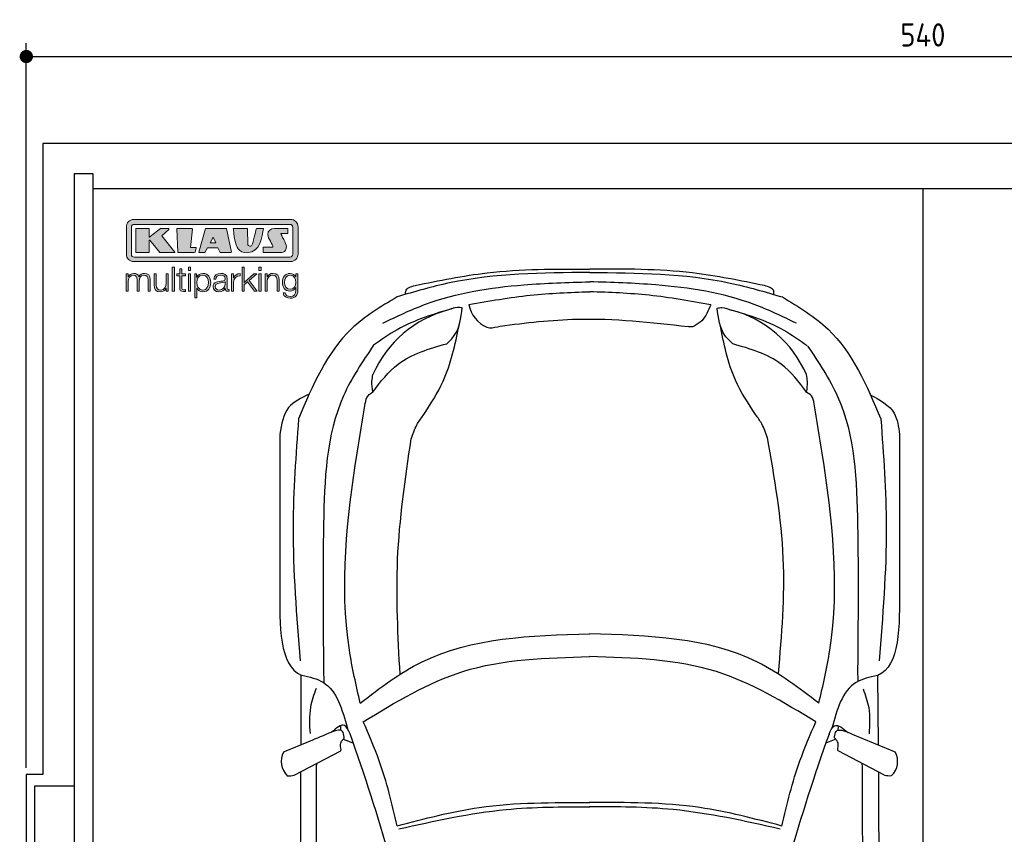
# Model space of a CAD drawing. Header units: millimetres. Extents: x -20 to 5911, y -1152 to 5573.
# Tile 2 of 3: x -20 to 2945, y 3120 to 5573. Entities that reach past the tile are written whole.
import ezdxf

# ---------------------------------------------------------------- set-up
doc = ezdxf.new("R2010")
doc.units = ezdxf.units.MM
for name, color, linetype in [('4', 3, 'Continuous'), ('5', 3, 'Continuous'), ('Car', 10, 'Continuous'), ('Logo', 7, 'Continuous')]:
    doc.layers.add(name, color=color, linetype=linetype)
doc.styles.get("Standard").update_dxf_attribs({"font": 'ISOCP.SHX'})
doc.dimstyles.new('GEN-ISO', dxfattribs={"dimscale": 20, "dimtxt": 3.5, "dimasz": 2, "dimexe": 2, "dimexo": 1, "dimgap": 1.5, "dimtad": 1, "dimdec": 1, "dimdsep": 46, "dimtxsty": 'Standard', "dimblk": 'PUNKT', "dimcen": 2, "dimclrd": 256, "dimclre": 256, "dimclrt": 2, "dimadec": 0, "dimazin": 0, "dimtp": 0.1, "dimtm": 0.1, "dimtfac": 0.71, "dimtdec": 1, "dimtmove": 2, "dimatfit": 3, "dimldrblk": 'PUNKT', "dimfxl": 0, "dimtolj": 1, "dimarcsym": 0})

# ---------------------------------------------------------------- blocks, each defined once
blk = doc.blocks.new('PUNKT')
at = {"layer": '4', "color": 0, "linetype": 'ByBlock'}
blk.add_line((-0.5, 0), (-1, 0), dxfattribs=at)
at = {"layer": '4', "color": 0, "linetype": 'ByBlock', "const_width": 0.5}
blk.add_lwpolyline([(-0.25, 0, 1), (0.25, 0, 1)], format="xyb", close=True, dxfattribs=at)
blk = doc.blocks.new('*D6')
at = {"layer": '5', "lineweight": -2}
for p, q in [((0, 3320), (0, 5502.1)), ((5400, 3320), (5400, 5502.1)), ((40, 5462.1), (5360, 5462.1))]:
    blk.add_line(p, q, dxfattribs=at)
at = {"layer": 'DEFPOINTS', "color": 0}
for p in [(5400, 5462.1), (0, 3300), (5400, 3300)]:
    blk.add_point(p, dxfattribs=at)
at = {"layer": '5', "lineweight": -2, "xscale": 40, "yscale": 40, "zscale": 40, "rotation": 180}
blk.add_blockref('PUNKT', (0, 5462.1), dxfattribs=at)
at = {"layer": '5', "lineweight": -2, "xscale": 40, "yscale": 40, "zscale": 40}
blk.add_blockref('PUNKT', (5400, 5462.1), dxfattribs=at)
at = {"layer": '5', "color": 2, "insert": (2700, 5527.1), "char_height": 70, "attachment_point": 5}
blk.add_mtext('540', dxfattribs=at)
blk = doc.blocks.new('KLAUS')
at = {"layer": 'Logo'}
h = blk.add_hatch(color=8, dxfattribs=at)
h.dxf.hatch_style = 2
edge = h.paths.add_edge_path()
edge.add_spline(control_points=[(3.6, 29.09), (2.88, 29.09), (2.3, 28.51), (2.3, 27.8), (2.3, 27.8), (2.3, 16.11), (2.3, 16.11), (2.3, 15.39), (2.88, 14.81), (3.6, 14.81), (3.6, 14.81), (71.16, 14.81), (71.16, 14.81), (71.88, 14.81), (72.46, 15.39), (72.46, 16.11), (72.46, 16.11), (72.46, 27.8), (72.46, 27.8), (72.46, 28.51), (71.88, 29.09), (71.16, 29.09), (71.16, 29.09), (3.6, 29.09), (3.6, 29.09), (3.6, 29.09), (3.6, 29.09), (3.6, 29.09)], knot_values=[0, 0, 0, 0, 1, 1, 1, 2, 2, 2, 3, 3, 3, 4, 4, 4, 5, 5, 5, 6, 6, 6, 7, 7, 7, 8, 8, 8, 9, 9, 9, 9], degree=3, periodic=0)
edge = h.paths.add_edge_path()
edge.add_spline(control_points=[(3.35, 31.23), (3.35, 31.23), (71.47, 31.23), (71.47, 31.23), (73.26, 31.23), (74.71, 29.77), (74.71, 27.99), (74.71, 27.99), (74.71, 16.17), (74.71, 16.17), (74.71, 14.38), (73.26, 12.93), (71.47, 12.93), (71.47, 12.93), (3.35, 12.93), (3.35, 12.93), (1.56, 12.93), (0.11, 14.38), (0.11, 16.17), (0.11, 16.17), (0.11, 27.99), (0.11, 27.99), (0.11, 29.77), (1.56, 31.23), (3.35, 31.23), (3.35, 31.23), (3.35, 31.23), (3.35, 31.23)], knot_values=[0, 0, 0, 0, 1, 1, 1, 2, 2, 2, 3, 3, 3, 4, 4, 4, 5, 5, 5, 6, 6, 6, 7, 7, 7, 8, 8, 8, 9, 9, 9, 9], degree=3, periodic=0)
h = blk.add_hatch(color=8, dxfattribs=at)
h.dxf.hatch_style = 2
edge = h.paths.add_edge_path()
edge.add_spline(control_points=[(4.5, 27.33), (4.5, 27.33), (9.7, 27.33), (9.7, 27.33), (9.84, 27.33), (9.96, 27.22), (9.96, 27.08), (9.96, 27.08), (9.96, 23.69), (9.96, 23.69), (9.96, 23.69), (9.94, 23.64), (10.04, 23.59), (10.14, 23.53), (10.2, 23.57), (10.2, 23.57), (10.2, 23.57), (10.51, 23.75), (10.51, 23.75), (10.51, 23.75), (14.94, 27.33), (14.94, 27.33), (14.94, 27.33), (18.41, 27.33), (18.41, 27.33), (18.41, 27.33), (18.49, 27.33), (18.56, 27.2), (18.65, 27.04), (18.53, 26.91), (18.53, 26.91), (18.53, 26.91), (15.49, 24.11), (15.49, 24.11), (15.49, 24.11), (21.14, 17.06), (21.14, 17.06), (21.14, 17.06), (21.13, 16.91), (21.13, 16.91), (21.08, 16.84), (20.99, 16.82), (20.99, 16.82), (20.99, 16.82), (14.7, 16.82), (14.7, 16.82), (14.7, 16.82), (10.26, 22.17), (10.26, 22.17), (10.26, 22.17), (10.19, 22.24), (10.08, 22.21), (9.97, 22.18), (9.96, 22.11), (9.96, 22.11), (9.96, 22.11), (9.96, 17.08), (9.96, 17.08), (9.96, 16.94), (9.84, 16.82), (9.7, 16.82), (9.7, 16.82), (4.5, 16.82), (4.5, 16.82), (4.36, 16.82), (4.25, 16.94), (4.25, 17.08), (4.25, 17.08), (4.25, 27.08), (4.25, 27.08), (4.25, 27.22), (4.36, 27.33), (4.5, 27.33), (4.5, 27.33), (4.5, 27.33), (4.5, 27.33)], knot_values=[0, 0, 0, 0, 1, 1, 1, 2, 2, 2, 3, 3, 3, 4, 4, 4, 5, 5, 5, 6, 6, 6, 7, 7, 7, 8, 8, 8, 9, 9, 9, 10, 10, 10, 11, 11, 11, 12, 12, 12, 13, 13, 13, 14, 14, 14, 15, 15, 15, 16, 16, 16, 17, 17, 17, 18, 18, 18, 19, 19, 19, 20, 20, 20, 21, 21, 21, 22, 22, 22, 23, 23, 23, 24, 24, 24, 25, 25, 25, 25], degree=3, periodic=0)
h = blk.add_hatch(color=8, dxfattribs=at)
h.dxf.hatch_style = 2
h.paths.add_polyline_path([(22.42, 17.06), (21.97, 27.15), (22.24, 27.33), (28.55, 27.33), (28.86, 26.97), (28.01, 19.08), (30.26, 19.07), (30.44, 18.95), (30.08, 16.95), (29.49, 16.82), (22.6, 16.82)])
h = blk.add_hatch(color=8, dxfattribs=at)
h.paths.add_polyline_path([(36.52, 21.01), (38.93, 21.01), (37.87, 23.57)])
h.paths.add_polyline_path([(34.52, 27.33), (43.65, 27.33), (45.76, 16.94), (45.57, 16.82), (40.83, 16.82), (39.89, 18.95), (35.42, 18.95), (34.27, 16.82), (31.78, 16.82), (31.66, 17)])
h = blk.add_hatch(color=8, dxfattribs=at)
h.dxf.hatch_style = 2
edge = h.paths.add_edge_path()
edge.add_spline(control_points=[(52.69, 27.32), (52.69, 27.32), (52.88, 20.14), (52.88, 20.14), (53.01, 19.89), (53.2, 19.77), (53.43, 19.71), (53.91, 19.59), (54.43, 19.57), (54.64, 20.03), (55.23, 21.34), (56.27, 25.45), (56.6, 27.33), (56.6, 27.33), (59.77, 27.33), (59.77, 27.33), (58.77, 23.9), (58.56, 16.82), (52.63, 16.76), (48.72, 16.72), (48.01, 19.35), (47.27, 22.24), (46.89, 23.68), (46.54, 27.33), (46.54, 27.33), (46.54, 27.33), (52.69, 27.32), (52.69, 27.32), (52.69, 27.32), (52.69, 27.32), (52.69, 27.32)], knot_values=[0, 0, 0, 0, 1, 1, 1, 2, 2, 2, 3, 3, 3, 4, 4, 4, 5, 5, 5, 6, 6, 6, 7, 7, 7, 8, 8, 8, 9, 9, 9, 10, 10, 10, 10], degree=3, periodic=0)
h = blk.add_hatch(color=8, dxfattribs=at)
h.dxf.hatch_style = 2
edge = h.paths.add_edge_path()
edge.add_spline(control_points=[(64.46, 27.33), (64.46, 27.33), (70.31, 27.33), (70.31, 27.33), (70.31, 26.52), (70.31, 26.02), (70.31, 25.12), (70.31, 25.12), (67.3, 25.12), (67.3, 25.12), (67.24, 25.04), (67.25, 25.11), (67.25, 24.91), (67.25, 24.88), (69.73, 20.38), (69.73, 19.57), (69.73, 16.4), (67.22, 16.81), (65.9, 16.82), (65.9, 16.82), (59.59, 16.82), (59.59, 16.82), (59.59, 17.76), (59.59, 18.23), (59.59, 19.14), (59.59, 19.14), (63.75, 19.14), (63.75, 19.14), (63.82, 19.22), (63.81, 19.11), (63.81, 19.31), (63.81, 20.32), (61.58, 23.06), (61.58, 24.63), (61.58, 26.33), (62.83, 27.34), (64.46, 27.33), (64.46, 27.33), (64.46, 27.33), (64.46, 27.33)], knot_values=[0, 0, 0, 0, 1, 1, 1, 2, 2, 2, 3, 3, 3, 4, 4, 4, 5, 5, 5, 6, 6, 6, 7, 7, 7, 8, 8, 8, 9, 9, 9, 10, 10, 10, 11, 11, 11, 12, 12, 12, 13, 13, 13, 13], degree=3, periodic=0)
h = blk.add_hatch(color=30, dxfattribs=at)
h.dxf.hatch_style = 2
h.paths.add_polyline_path([(20.07, 0), (20.99, 0), (20.99, 10.45), (20.07, 10.45)])
h = blk.add_hatch(color=30, dxfattribs=at)
h.dxf.hatch_style = 2
edge = h.paths.add_edge_path()
edge.add_spline(control_points=[(24.22, 9.82), (24.22, 9.82), (23.3, 9.82), (23.3, 9.82), (23.3, 9.82), (23.3, 7.55), (23.3, 7.55), (23.3, 7.55), (21.98, 7.55), (21.98, 7.55), (21.98, 7.55), (21.98, 6.78), (21.98, 6.78), (21.98, 6.78), (23.3, 6.78), (23.3, 6.78), (23.3, 6.78), (23.3, 1.61), (23.3, 1.61), (23.28, 0.32), (23.71, -0.09), (24.94, -0.09), (25.22, -0.09), (25.48, -0.06), (25.76, -0.06), (25.76, -0.06), (25.76, 0.73), (25.76, 0.73), (25.5, 0.7), (25.23, 0.69), (24.97, 0.69), (24.31, 0.73), (24.22, 1.08), (24.22, 1.68), (24.22, 1.68), (24.22, 6.78), (24.22, 6.78), (24.22, 6.78), (25.76, 6.78), (25.76, 6.78), (25.76, 6.78), (25.76, 7.55), (25.76, 7.55), (25.76, 7.55), (24.22, 7.55), (24.22, 7.55), (24.22, 7.55), (24.22, 9.82), (24.22, 9.82), (24.22, 9.82), (24.22, 9.82), (24.22, 9.82)], knot_values=[0, 0, 0, 0, 1, 1, 1, 2, 2, 2, 3, 3, 3, 4, 4, 4, 5, 5, 5, 6, 6, 6, 7, 7, 7, 8, 8, 8, 9, 9, 9, 10, 10, 10, 11, 11, 11, 12, 12, 12, 13, 13, 13, 14, 14, 14, 15, 15, 15, 16, 16, 16, 17, 17, 17, 17], degree=3, periodic=0)
h = blk.add_hatch(color=30, dxfattribs=at)
h.paths.add_polyline_path([(27.1, 0), (28.03, 0), (28.03, 7.55), (27.1, 7.55)])
h.paths.add_polyline_path([(27.1, 8.98), (28.03, 8.98), (28.03, 10.45), (27.1, 10.45)])
h = blk.add_hatch(color=30, dxfattribs=at)
h.dxf.hatch_style = 2
h.paths.add_polyline_path([(50.4, 0), (51.32, 0), (51.32, 2.87), (52.82, 4.11), (55.8, 0), (56.96, 0), (53.52, 4.76), (56.74, 7.55), (55.51, 7.55), (51.32, 3.89), (51.32, 10.45), (50.4, 10.45)])
h = blk.add_hatch(color=30, dxfattribs=at)
h.paths.add_polyline_path([(57.74, 0), (58.66, 0), (58.66, 7.55), (57.74, 7.55)])
h.paths.add_polyline_path([(57.74, 8.98), (58.66, 8.98), (58.66, 10.45), (57.74, 10.45)])
h = blk.add_hatch(color=30, dxfattribs=at)
h.dxf.hatch_style = 2
edge = h.paths.add_edge_path()
edge.add_spline(control_points=[(0, 0), (0, 0), (0.92, 0), (0.92, 0), (0.92, 0), (0.92, 4.22), (0.92, 4.22), (0.94, 5.8), (1.58, 7), (3.18, 7), (4.35, 7), (4.77, 6.15), (4.76, 5.12), (4.76, 5.12), (4.76, 0), (4.76, 0), (4.76, 0), (5.68, 0), (5.68, 0), (5.68, 0), (5.68, 4.27), (5.68, 4.27), (5.68, 5.68), (6.14, 7), (7.73, 7), (9.05, 7), (9.52, 6.32), (9.52, 5.08), (9.52, 5.08), (9.52, 0), (9.52, 0), (9.52, 0), (10.44, 0), (10.44, 0), (10.44, 0), (10.44, 5.12), (10.44, 5.12), (10.44, 6.91), (9.59, 7.77), (7.94, 7.77), (6.94, 7.77), (5.99, 7.29), (5.54, 6.3), (5.26, 7.29), (4.36, 7.77), (3.37, 7.77), (2.17, 7.77), (1.38, 7.19), (0.89, 6.28), (0.89, 6.28), (0.85, 6.28), (0.85, 6.28), (0.85, 6.28), (0.85, 7.55), (0.85, 7.55), (0.85, 7.55), (0, 7.55), (0, 7.55), (0, 7.55), (0, 0), (0, 0), (0, 0), (0, 0), (0, 0)], knot_values=[0, 0, 0, 0, 1, 1, 1, 2, 2, 2, 3, 3, 3, 4, 4, 4, 5, 5, 5, 6, 6, 6, 7, 7, 7, 8, 8, 8, 9, 9, 9, 10, 10, 10, 11, 11, 11, 12, 12, 12, 13, 13, 13, 14, 14, 14, 15, 15, 15, 16, 16, 16, 17, 17, 17, 18, 18, 18, 19, 19, 19, 20, 20, 20, 21, 21, 21, 21], degree=3, periodic=0)
h = blk.add_hatch(color=30, dxfattribs=at)
h.dxf.hatch_style = 2
edge = h.paths.add_edge_path()
edge.add_spline(control_points=[(18.31, 7.55), (18.31, 7.55), (17.39, 7.55), (17.39, 7.55), (17.39, 7.55), (17.39, 3.59), (17.39, 3.59), (17.39, 2.05), (16.7, 0.56), (15.12, 0.56), (13.66, 0.56), (13.15, 1.27), (13.1, 2.64), (13.1, 2.64), (13.1, 7.55), (13.1, 7.55), (13.1, 7.55), (12.18, 7.55), (12.18, 7.55), (12.18, 7.55), (12.18, 2.65), (12.18, 2.65), (12.18, 0.89), (12.93, -0.22), (14.83, -0.22), (15.96, -0.22), (16.95, 0.35), (17.44, 1.36), (17.44, 1.36), (17.47, 1.36), (17.47, 1.36), (17.47, 1.36), (17.47, 0), (17.47, 0), (17.47, 0), (18.31, 0), (18.31, 0), (18.31, 0), (18.31, 7.55), (18.31, 7.55), (18.31, 7.55), (18.31, 7.55), (18.31, 7.55)], knot_values=[0, 0, 0, 0, 1, 1, 1, 2, 2, 2, 3, 3, 3, 4, 4, 4, 5, 5, 5, 6, 6, 6, 7, 7, 7, 8, 8, 8, 9, 9, 9, 10, 10, 10, 11, 11, 11, 12, 12, 12, 13, 13, 13, 14, 14, 14, 14], degree=3, periodic=0)
h = blk.add_hatch(color=30, dxfattribs=at)
edge = h.paths.add_edge_path()
edge.add_spline(control_points=[(35.84, 3.78), (35.84, 2.21), (35.12, 0.56), (33.37, 0.56), (31.4, 0.56), (30.72, 2.21), (30.72, 3.78), (30.72, 5.49), (31.33, 7), (33.37, 7), (35.12, 7), (35.84, 5.34), (35.84, 3.78), (35.84, 3.78), (35.84, 3.78), (35.84, 3.78)], knot_values=[0, 0, 0, 0, 1, 1, 1, 2, 2, 2, 3, 3, 3, 4, 4, 4, 5, 5, 5, 5], degree=3, periodic=0)
edge = h.paths.add_edge_path()
edge.add_spline(control_points=[(29.79, -2.8), (29.79, -2.8), (30.72, -2.8), (30.72, -2.8), (30.72, -2.8), (30.72, 1.43), (30.72, 1.43), (30.72, 1.43), (30.74, 1.43), (30.74, 1.43), (31.14, 0.35), (32.24, -0.22), (33.37, -0.22), (35.66, -0.22), (36.76, 1.64), (36.76, 3.78), (36.76, 5.91), (35.66, 7.77), (33.37, 7.77), (32.15, 7.77), (31.1, 7.14), (30.67, 6.12), (30.67, 6.12), (30.64, 6.12), (30.64, 6.12), (30.64, 6.12), (30.64, 7.55), (30.64, 7.55), (30.64, 7.55), (29.79, 7.55), (29.79, 7.55), (29.79, 7.55), (29.79, -2.8), (29.79, -2.8), (29.79, -2.8), (29.79, -2.8), (29.79, -2.8)], knot_values=[0, 0, 0, 0, 1, 1, 1, 2, 2, 2, 3, 3, 3, 4, 4, 4, 5, 5, 5, 6, 6, 6, 7, 7, 7, 8, 8, 8, 9, 9, 9, 10, 10, 10, 11, 11, 11, 12, 12, 12, 12], degree=3, periodic=0)
h = blk.add_hatch(color=30, dxfattribs=at)
edge = h.paths.add_edge_path()
edge.add_spline(control_points=[(43.03, 2.93), (43.04, 1.45), (41.8, 0.56), (40.39, 0.56), (39.53, 0.56), (38.71, 1.13), (38.71, 2.05), (38.71, 3.53), (40.66, 3.51), (42.22, 3.79), (42.47, 3.84), (42.88, 3.91), (43, 4.13), (43, 4.13), (43.03, 4.13), (43.03, 4.13), (43.03, 4.13), (43.03, 2.93), (43.03, 2.93), (43.03, 2.93), (43.03, 2.93), (43.03, 2.93)], knot_values=[0, 0, 0, 0, 1, 1, 1, 2, 2, 2, 3, 3, 3, 4, 4, 4, 5, 5, 5, 6, 6, 6, 7, 7, 7, 7], degree=3, periodic=0)
edge = h.paths.add_edge_path()
edge.add_spline(control_points=[(39.03, 5.24), (39.06, 6.47), (39.91, 7), (41.05, 7), (42.14, 7), (43.03, 6.69), (43.03, 5.45), (43.03, 4.61), (42.6, 4.51), (41.84, 4.42), (39.85, 4.19), (37.79, 4.11), (37.79, 1.99), (37.79, 0.47), (38.93, -0.22), (40.32, -0.22), (41.77, -0.22), (42.43, 0.34), (43.07, 1.32), (43.07, 1.32), (43.1, 1.32), (43.1, 1.32), (43.1, 0.53), (43.25, 0), (44.19, 0), (44.43, 0), (44.58, 0.01), (44.79, 0.06), (44.79, 0.06), (44.79, 0.83), (44.79, 0.83), (44.71, 0.81), (44.6, 0.78), (44.49, 0.78), (44.13, 0.78), (43.95, 0.98), (43.95, 1.33), (43.95, 1.33), (43.95, 5.34), (43.95, 5.34), (43.95, 7.36), (42.5, 7.77), (41.17, 7.77), (39.44, 7.77), (38.2, 7.01), (38.11, 5.24), (38.11, 5.24), (39.03, 5.24), (39.03, 5.24), (39.03, 5.24), (39.03, 5.24), (39.03, 5.24)], knot_values=[0, 0, 0, 0, 1, 1, 1, 2, 2, 2, 3, 3, 3, 4, 4, 4, 5, 5, 5, 6, 6, 6, 7, 7, 7, 8, 8, 8, 9, 9, 9, 10, 10, 10, 11, 11, 11, 12, 12, 12, 13, 13, 13, 14, 14, 14, 15, 15, 15, 16, 16, 16, 17, 17, 17, 17], degree=3, periodic=0)
h = blk.add_hatch(color=30, dxfattribs=at)
h.dxf.hatch_style = 2
edge = h.paths.add_edge_path()
edge.add_spline(control_points=[(45.79, 0), (45.79, 0), (46.71, 0), (46.71, 0), (46.71, 0), (46.71, 4.03), (46.71, 4.03), (46.71, 5.59), (47.85, 6.82), (49.52, 6.73), (49.52, 6.73), (49.52, 7.66), (49.52, 7.66), (48.16, 7.72), (47.14, 7), (46.67, 5.78), (46.67, 5.78), (46.64, 5.78), (46.64, 5.78), (46.64, 5.78), (46.64, 7.55), (46.64, 7.55), (46.64, 7.55), (45.79, 7.55), (45.79, 7.55), (45.79, 7.55), (45.79, 0), (45.79, 0), (45.79, 0), (45.79, 0), (45.79, 0)], knot_values=[0, 0, 0, 0, 1, 1, 1, 2, 2, 2, 3, 3, 3, 4, 4, 4, 5, 5, 5, 6, 6, 6, 7, 7, 7, 8, 8, 8, 9, 9, 9, 10, 10, 10, 10], degree=3, periodic=0)
h = blk.add_hatch(color=30, dxfattribs=at)
h.dxf.hatch_style = 2
edge = h.paths.add_edge_path()
edge.add_spline(control_points=[(60.41, 0), (60.41, 0), (61.33, 0), (61.33, 0), (61.33, 0), (61.33, 4.41), (61.33, 4.41), (61.36, 5.89), (62.24, 7), (63.7, 7), (65.2, 7), (65.62, 6.02), (65.62, 4.71), (65.62, 4.71), (65.62, 0), (65.62, 0), (65.62, 0), (66.54, 0), (66.54, 0), (66.54, 0), (66.54, 4.86), (66.54, 4.86), (66.54, 6.66), (65.9, 7.77), (63.78, 7.77), (62.71, 7.77), (61.7, 7.16), (61.36, 6.25), (61.36, 6.25), (61.33, 6.25), (61.33, 6.25), (61.33, 6.25), (61.33, 7.55), (61.33, 7.55), (61.33, 7.55), (60.41, 7.55), (60.41, 7.55), (60.41, 7.55), (60.41, 0), (60.41, 0), (60.41, 0), (60.41, 0), (60.41, 0)], knot_values=[0, 0, 0, 0, 1, 1, 1, 2, 2, 2, 3, 3, 3, 4, 4, 4, 5, 5, 5, 6, 6, 6, 7, 7, 7, 8, 8, 8, 9, 9, 9, 10, 10, 10, 11, 11, 11, 12, 12, 12, 13, 13, 13, 14, 14, 14, 14], degree=3, periodic=0)
h = blk.add_hatch(color=30, dxfattribs=at)
edge = h.paths.add_edge_path()
edge.add_spline(control_points=[(71.32, 0.86), (69.62, 0.86), (68.83, 2.34), (68.83, 3.86), (68.83, 5.43), (69.56, 7), (71.32, 7), (73.06, 7), (73.75, 5.34), (73.75, 3.86), (73.75, 2.33), (72.91, 0.86), (71.32, 0.86), (71.32, 0.86), (71.32, 0.86), (71.32, 0.86)], knot_values=[0, 0, 0, 0, 1, 1, 1, 2, 2, 2, 3, 3, 3, 4, 4, 4, 5, 5, 5, 5], degree=3, periodic=0)
edge = h.paths.add_edge_path()
edge.add_spline(control_points=[(74.67, 7.55), (74.67, 7.55), (73.75, 7.55), (73.75, 7.55), (73.75, 7.55), (73.75, 6.25), (73.75, 6.25), (73.75, 6.25), (73.72, 6.25), (73.72, 6.25), (73.35, 7.09), (72.41, 7.77), (71.32, 7.77), (69.13, 7.77), (67.9, 6.05), (67.9, 3.97), (67.9, 1.82), (68.9, 0.09), (71.32, 0.09), (72.4, 0.09), (73.29, 0.72), (73.72, 1.64), (73.72, 1.64), (73.75, 1.64), (73.75, 1.64), (73.75, 1.64), (73.75, 0.61), (73.75, 0.61), (73.75, -1.23), (73.01, -2.24), (71.32, -2.24), (70.29, -2.24), (69.31, -1.85), (69.1, -0.73), (69.1, -0.73), (68.18, -0.73), (68.18, -0.73), (68.31, -2.34), (69.81, -3.02), (71.32, -3.02), (73.79, -3.02), (74.65, -1.64), (74.67, 0.61), (74.67, 0.61), (74.67, 7.55), (74.67, 7.55), (74.67, 7.55), (74.67, 7.55), (74.67, 7.55)], knot_values=[0, 0, 0, 0, 1, 1, 1, 2, 2, 2, 3, 3, 3, 4, 4, 4, 5, 5, 5, 6, 6, 6, 7, 7, 7, 8, 8, 8, 9, 9, 9, 10, 10, 10, 11, 11, 11, 12, 12, 12, 13, 13, 13, 14, 14, 14, 15, 15, 15, 16, 16, 16, 16], degree=3, periodic=0)
at = {"layer": 'Logo', "lineweight": 0}
for points in [[(22.42, 17.06), (21.97, 27.15), (22.24, 27.33), (28.55, 27.33), (28.86, 26.97), (28.01, 19.08), (30.26, 19.07), (30.44, 18.95), (30.08, 16.95), (29.49, 16.82), (22.6, 16.82), (22.42, 17.06), (22.42, 17.06)], [(34.52, 27.33), (43.65, 27.33), (45.76, 16.94), (45.57, 16.82), (40.83, 16.82), (39.89, 18.95), (35.42, 18.95), (34.27, 16.82), (31.78, 16.82), (31.66, 17), (34.52, 27.33), (34.52, 27.33)], [(36.52, 21.01), (38.93, 21.01), (37.87, 23.57), (36.52, 21.01), (36.52, 21.01)], [(20.07, 0), (20.99, 0), (20.99, 10.45), (20.07, 10.45), (20.07, 0), (20.07, 0)], [(27.1, 8.98), (28.03, 8.98), (28.03, 10.45), (27.1, 10.45), (27.1, 8.98), (27.1, 8.98)], [(50.4, 0), (51.32, 0), (51.32, 2.87), (52.82, 4.11), (55.8, 0), (56.96, 0), (53.52, 4.76), (56.74, 7.55), (55.51, 7.55), (51.32, 3.89), (51.32, 10.45), (50.4, 10.45), (50.4, 0), (50.4, 0)], [(57.74, 8.98), (58.66, 8.98), (58.66, 10.45), (57.74, 10.45), (57.74, 8.98), (57.74, 8.98)], [(27.1, 0), (28.03, 0), (28.03, 7.55), (27.1, 7.55), (27.1, 0), (27.1, 0)], [(57.74, 0), (58.66, 0), (58.66, 7.55), (57.74, 7.55), (57.74, 0), (57.74, 0)]]:
    blk.add_lwpolyline(points, dxfattribs=at)
for points, knots in [([(3.35, 31.23), (3.35, 31.23), (71.47, 31.23), (71.47, 31.23), (73.26, 31.23), (74.71, 29.77), (74.71, 27.99), (74.71, 27.99), (74.71, 16.17), (74.71, 16.17), (74.71, 14.38), (73.26, 12.93), (71.47, 12.93), (71.47, 12.93), (3.35, 12.93), (3.35, 12.93), (1.56, 12.93), (0.11, 14.38), (0.11, 16.17), (0.11, 16.17), (0.11, 27.99), (0.11, 27.99), (0.11, 29.77), (1.56, 31.23), (3.35, 31.23), (3.35, 31.23), (3.35, 31.23), (3.35, 31.23)], [0, 0, 0, 0, 1, 1, 1, 2, 2, 2, 3, 3, 3, 4, 4, 4, 5, 5, 5, 6, 6, 6, 7, 7, 7, 8, 8, 8, 9, 9, 9, 9]), ([(3.6, 29.09), (2.88, 29.09), (2.3, 28.51), (2.3, 27.8), (2.3, 27.8), (2.3, 16.11), (2.3, 16.11), (2.3, 15.39), (2.88, 14.81), (3.6, 14.81), (3.6, 14.81), (71.16, 14.81), (71.16, 14.81), (71.88, 14.81), (72.46, 15.39), (72.46, 16.11), (72.46, 16.11), (72.46, 27.8), (72.46, 27.8), (72.46, 28.51), (71.88, 29.09), (71.16, 29.09), (71.16, 29.09), (3.6, 29.09), (3.6, 29.09), (3.6, 29.09), (3.6, 29.09), (3.6, 29.09)], [0, 0, 0, 0, 1, 1, 1, 2, 2, 2, 3, 3, 3, 4, 4, 4, 5, 5, 5, 6, 6, 6, 7, 7, 7, 8, 8, 8, 9, 9, 9, 9]), ([(4.5, 27.33), (4.5, 27.33), (9.7, 27.33), (9.7, 27.33), (9.84, 27.33), (9.96, 27.22), (9.96, 27.08), (9.96, 27.08), (9.96, 23.69), (9.96, 23.69), (9.96, 23.69), (9.94, 23.64), (10.04, 23.59), (10.14, 23.53), (10.2, 23.57), (10.2, 23.57), (10.2, 23.57), (10.51, 23.75), (10.51, 23.75), (10.51, 23.75), (14.94, 27.33), (14.94, 27.33), (14.94, 27.33), (18.41, 27.33), (18.41, 27.33), (18.41, 27.33), (18.49, 27.33), (18.56, 27.2), (18.65, 27.04), (18.53, 26.91), (18.53, 26.91), (18.53, 26.91), (15.49, 24.11), (15.49, 24.11), (15.49, 24.11), (21.14, 17.06), (21.14, 17.06), (21.14, 17.06), (21.13, 16.91), (21.13, 16.91), (21.08, 16.84), (20.99, 16.82), (20.99, 16.82), (20.99, 16.82), (14.7, 16.82), (14.7, 16.82), (14.7, 16.82), (10.26, 22.17), (10.26, 22.17), (10.26, 22.17), (10.19, 22.24), (10.08, 22.21), (9.97, 22.18), (9.96, 22.11), (9.96, 22.11), (9.96, 22.11), (9.96, 17.08), (9.96, 17.08), (9.96, 16.94), (9.84, 16.82), (9.7, 16.82), (9.7, 16.82), (4.5, 16.82), (4.5, 16.82), (4.36, 16.82), (4.25, 16.94), (4.25, 17.08), (4.25, 17.08), (4.25, 27.08), (4.25, 27.08), (4.25, 27.22), (4.36, 27.33), (4.5, 27.33), (4.5, 27.33), (4.5, 27.33), (4.5, 27.33)], [0, 0, 0, 0, 1, 1, 1, 2, 2, 2, 3, 3, 3, 4, 4, 4, 5, 5, 5, 6, 6, 6, 7, 7, 7, 8, 8, 8, 9, 9, 9, 10, 10, 10, 11, 11, 11, 12, 12, 12, 13, 13, 13, 14, 14, 14, 15, 15, 15, 16, 16, 16, 17, 17, 17, 18, 18, 18, 19, 19, 19, 20, 20, 20, 21, 21, 21, 22, 22, 22, 23, 23, 23, 24, 24, 24, 25, 25, 25, 25]), ([(52.69, 27.32), (52.69, 27.32), (52.88, 20.14), (52.88, 20.14), (53.01, 19.89), (53.2, 19.77), (53.43, 19.71), (53.91, 19.59), (54.43, 19.57), (54.64, 20.03), (55.23, 21.34), (56.27, 25.45), (56.6, 27.33), (56.6, 27.33), (59.77, 27.33), (59.77, 27.33), (58.77, 23.9), (58.56, 16.82), (52.63, 16.76), (48.72, 16.72), (48.01, 19.35), (47.27, 22.24), (46.89, 23.68), (46.54, 27.33), (46.54, 27.33), (46.54, 27.33), (52.69, 27.32), (52.69, 27.32), (52.69, 27.32), (52.69, 27.32), (52.69, 27.32)], [0, 0, 0, 0, 1, 1, 1, 2, 2, 2, 3, 3, 3, 4, 4, 4, 5, 5, 5, 6, 6, 6, 7, 7, 7, 8, 8, 8, 9, 9, 9, 10, 10, 10, 10]), ([(64.46, 27.33), (64.46, 27.33), (70.31, 27.33), (70.31, 27.33), (70.31, 26.52), (70.31, 26.02), (70.31, 25.12), (70.31, 25.12), (67.3, 25.12), (67.3, 25.12), (67.24, 25.04), (67.25, 25.11), (67.25, 24.91), (67.25, 24.88), (69.73, 20.38), (69.73, 19.57), (69.73, 16.4), (67.22, 16.81), (65.9, 16.82), (65.9, 16.82), (59.59, 16.82), (59.59, 16.82), (59.59, 17.76), (59.59, 18.23), (59.59, 19.14), (59.59, 19.14), (63.75, 19.14), (63.75, 19.14), (63.82, 19.22), (63.81, 19.11), (63.81, 19.31), (63.81, 20.32), (61.58, 23.06), (61.58, 24.63), (61.58, 26.33), (62.83, 27.34), (64.46, 27.33), (64.46, 27.33), (64.46, 27.33), (64.46, 27.33)], [0, 0, 0, 0, 1, 1, 1, 2, 2, 2, 3, 3, 3, 4, 4, 4, 5, 5, 5, 6, 6, 6, 7, 7, 7, 8, 8, 8, 9, 9, 9, 10, 10, 10, 11, 11, 11, 12, 12, 12, 13, 13, 13, 13]), ([(24.22, 9.82), (24.22, 9.82), (23.3, 9.82), (23.3, 9.82), (23.3, 9.82), (23.3, 7.55), (23.3, 7.55), (23.3, 7.55), (21.98, 7.55), (21.98, 7.55), (21.98, 7.55), (21.98, 6.78), (21.98, 6.78), (21.98, 6.78), (23.3, 6.78), (23.3, 6.78), (23.3, 6.78), (23.3, 1.61), (23.3, 1.61), (23.28, 0.32), (23.71, -0.09), (24.94, -0.09), (25.22, -0.09), (25.48, -0.06), (25.76, -0.06), (25.76, -0.06), (25.76, 0.73), (25.76, 0.73), (25.5, 0.7), (25.23, 0.69), (24.97, 0.69), (24.31, 0.73), (24.22, 1.08), (24.22, 1.68), (24.22, 1.68), (24.22, 6.78), (24.22, 6.78), (24.22, 6.78), (25.76, 6.78), (25.76, 6.78), (25.76, 6.78), (25.76, 7.55), (25.76, 7.55), (25.76, 7.55), (24.22, 7.55), (24.22, 7.55), (24.22, 7.55), (24.22, 9.82), (24.22, 9.82), (24.22, 9.82), (24.22, 9.82), (24.22, 9.82)], [0, 0, 0, 0, 1, 1, 1, 2, 2, 2, 3, 3, 3, 4, 4, 4, 5, 5, 5, 6, 6, 6, 7, 7, 7, 8, 8, 8, 9, 9, 9, 10, 10, 10, 11, 11, 11, 12, 12, 12, 13, 13, 13, 14, 14, 14, 15, 15, 15, 16, 16, 16, 17, 17, 17, 17]), ([(0, 0), (0, 0), (0.92, 0), (0.92, 0), (0.92, 0), (0.92, 4.22), (0.92, 4.22), (0.94, 5.8), (1.58, 7), (3.18, 7), (4.35, 7), (4.77, 6.15), (4.76, 5.12), (4.76, 5.12), (4.76, 0), (4.76, 0), (4.76, 0), (5.68, 0), (5.68, 0), (5.68, 0), (5.68, 4.27), (5.68, 4.27), (5.68, 5.68), (6.14, 7), (7.73, 7), (9.05, 7), (9.52, 6.32), (9.52, 5.08), (9.52, 5.08), (9.52, 0), (9.52, 0), (9.52, 0), (10.44, 0), (10.44, 0), (10.44, 0), (10.44, 5.12), (10.44, 5.12), (10.44, 6.91), (9.59, 7.77), (7.94, 7.77), (6.94, 7.77), (5.99, 7.29), (5.54, 6.3), (5.26, 7.29), (4.36, 7.77), (3.37, 7.77), (2.17, 7.77), (1.38, 7.19), (0.89, 6.28), (0.89, 6.28), (0.85, 6.28), (0.85, 6.28), (0.85, 6.28), (0.85, 7.55), (0.85, 7.55), (0.85, 7.55), (0, 7.55), (0, 7.55), (0, 7.55), (0, 0), (0, 0), (0, 0), (0, 0), (0, 0)], [0, 0, 0, 0, 1, 1, 1, 2, 2, 2, 3, 3, 3, 4, 4, 4, 5, 5, 5, 6, 6, 6, 7, 7, 7, 8, 8, 8, 9, 9, 9, 10, 10, 10, 11, 11, 11, 12, 12, 12, 13, 13, 13, 14, 14, 14, 15, 15, 15, 16, 16, 16, 17, 17, 17, 18, 18, 18, 19, 19, 19, 20, 20, 20, 21, 21, 21, 21]), ([(18.31, 7.55), (18.31, 7.55), (17.39, 7.55), (17.39, 7.55), (17.39, 7.55), (17.39, 3.59), (17.39, 3.59), (17.39, 2.05), (16.7, 0.56), (15.12, 0.56), (13.66, 0.56), (13.15, 1.27), (13.1, 2.64), (13.1, 2.64), (13.1, 7.55), (13.1, 7.55), (13.1, 7.55), (12.18, 7.55), (12.18, 7.55), (12.18, 7.55), (12.18, 2.65), (12.18, 2.65), (12.18, 0.89), (12.93, -0.22), (14.83, -0.22), (15.96, -0.22), (16.95, 0.35), (17.44, 1.36), (17.44, 1.36), (17.47, 1.36), (17.47, 1.36), (17.47, 1.36), (17.47, 0), (17.47, 0), (17.47, 0), (18.31, 0), (18.31, 0), (18.31, 0), (18.31, 7.55), (18.31, 7.55), (18.31, 7.55), (18.31, 7.55), (18.31, 7.55)], [0, 0, 0, 0, 1, 1, 1, 2, 2, 2, 3, 3, 3, 4, 4, 4, 5, 5, 5, 6, 6, 6, 7, 7, 7, 8, 8, 8, 9, 9, 9, 10, 10, 10, 11, 11, 11, 12, 12, 12, 13, 13, 13, 14, 14, 14, 14]), ([(29.79, -2.8), (29.79, -2.8), (30.72, -2.8), (30.72, -2.8), (30.72, -2.8), (30.72, 1.43), (30.72, 1.43), (30.72, 1.43), (30.74, 1.43), (30.74, 1.43), (31.14, 0.35), (32.24, -0.22), (33.37, -0.22), (35.66, -0.22), (36.76, 1.64), (36.76, 3.78), (36.76, 5.91), (35.66, 7.77), (33.37, 7.77), (32.15, 7.77), (31.1, 7.14), (30.67, 6.12), (30.67, 6.12), (30.64, 6.12), (30.64, 6.12), (30.64, 6.12), (30.64, 7.55), (30.64, 7.55), (30.64, 7.55), (29.79, 7.55), (29.79, 7.55), (29.79, 7.55), (29.79, -2.8), (29.79, -2.8), (29.79, -2.8), (29.79, -2.8), (29.79, -2.8)], [0, 0, 0, 0, 1, 1, 1, 2, 2, 2, 3, 3, 3, 4, 4, 4, 5, 5, 5, 6, 6, 6, 7, 7, 7, 8, 8, 8, 9, 9, 9, 10, 10, 10, 11, 11, 11, 12, 12, 12, 12]), ([(35.84, 3.78), (35.84, 2.21), (35.12, 0.56), (33.37, 0.56), (31.4, 0.56), (30.72, 2.21), (30.72, 3.78), (30.72, 5.49), (31.33, 7), (33.37, 7), (35.12, 7), (35.84, 5.34), (35.84, 3.78), (35.84, 3.78), (35.84, 3.78), (35.84, 3.78)], [0, 0, 0, 0, 1, 1, 1, 2, 2, 2, 3, 3, 3, 4, 4, 4, 5, 5, 5, 5]), ([(39.03, 5.24), (39.06, 6.47), (39.91, 7), (41.05, 7), (42.14, 7), (43.03, 6.69), (43.03, 5.45), (43.03, 4.61), (42.6, 4.51), (41.84, 4.42), (39.85, 4.19), (37.79, 4.11), (37.79, 1.99), (37.79, 0.47), (38.93, -0.22), (40.32, -0.22), (41.77, -0.22), (42.43, 0.34), (43.07, 1.32), (43.07, 1.32), (43.1, 1.32), (43.1, 1.32), (43.1, 0.53), (43.25, 0), (44.19, 0), (44.43, 0), (44.58, 0.01), (44.79, 0.06), (44.79, 0.06), (44.79, 0.83), (44.79, 0.83), (44.71, 0.81), (44.6, 0.78), (44.49, 0.78), (44.13, 0.78), (43.95, 0.98), (43.95, 1.33), (43.95, 1.33), (43.95, 5.34), (43.95, 5.34), (43.95, 7.36), (42.5, 7.77), (41.17, 7.77), (39.44, 7.77), (38.2, 7.01), (38.11, 5.24), (38.11, 5.24), (39.03, 5.24), (39.03, 5.24), (39.03, 5.24), (39.03, 5.24), (39.03, 5.24)], [0, 0, 0, 0, 1, 1, 1, 2, 2, 2, 3, 3, 3, 4, 4, 4, 5, 5, 5, 6, 6, 6, 7, 7, 7, 8, 8, 8, 9, 9, 9, 10, 10, 10, 11, 11, 11, 12, 12, 12, 13, 13, 13, 14, 14, 14, 15, 15, 15, 16, 16, 16, 17, 17, 17, 17]), ([(45.79, 0), (45.79, 0), (46.71, 0), (46.71, 0), (46.71, 0), (46.71, 4.03), (46.71, 4.03), (46.71, 5.59), (47.85, 6.82), (49.52, 6.73), (49.52, 6.73), (49.52, 7.66), (49.52, 7.66), (48.16, 7.72), (47.14, 7), (46.67, 5.78), (46.67, 5.78), (46.64, 5.78), (46.64, 5.78), (46.64, 5.78), (46.64, 7.55), (46.64, 7.55), (46.64, 7.55), (45.79, 7.55), (45.79, 7.55), (45.79, 7.55), (45.79, 0), (45.79, 0), (45.79, 0), (45.79, 0), (45.79, 0)], [0, 0, 0, 0, 1, 1, 1, 2, 2, 2, 3, 3, 3, 4, 4, 4, 5, 5, 5, 6, 6, 6, 7, 7, 7, 8, 8, 8, 9, 9, 9, 10, 10, 10, 10]), ([(60.41, 0), (60.41, 0), (61.33, 0), (61.33, 0), (61.33, 0), (61.33, 4.41), (61.33, 4.41), (61.36, 5.89), (62.24, 7), (63.7, 7), (65.2, 7), (65.62, 6.02), (65.62, 4.71), (65.62, 4.71), (65.62, 0), (65.62, 0), (65.62, 0), (66.54, 0), (66.54, 0), (66.54, 0), (66.54, 4.86), (66.54, 4.86), (66.54, 6.66), (65.9, 7.77), (63.78, 7.77), (62.71, 7.77), (61.7, 7.16), (61.36, 6.25), (61.36, 6.25), (61.33, 6.25), (61.33, 6.25), (61.33, 6.25), (61.33, 7.55), (61.33, 7.55), (61.33, 7.55), (60.41, 7.55), (60.41, 7.55), (60.41, 7.55), (60.41, 0), (60.41, 0), (60.41, 0), (60.41, 0), (60.41, 0)], [0, 0, 0, 0, 1, 1, 1, 2, 2, 2, 3, 3, 3, 4, 4, 4, 5, 5, 5, 6, 6, 6, 7, 7, 7, 8, 8, 8, 9, 9, 9, 10, 10, 10, 11, 11, 11, 12, 12, 12, 13, 13, 13, 14, 14, 14, 14]), ([(74.67, 7.55), (74.67, 7.55), (73.75, 7.55), (73.75, 7.55), (73.75, 7.55), (73.75, 6.25), (73.75, 6.25), (73.75, 6.25), (73.72, 6.25), (73.72, 6.25), (73.35, 7.09), (72.41, 7.77), (71.32, 7.77), (69.13, 7.77), (67.9, 6.05), (67.9, 3.97), (67.9, 1.82), (68.9, 0.09), (71.32, 0.09), (72.4, 0.09), (73.29, 0.72), (73.72, 1.64), (73.72, 1.64), (73.75, 1.64), (73.75, 1.64), (73.75, 1.64), (73.75, 0.61), (73.75, 0.61), (73.75, -1.23), (73.01, -2.24), (71.32, -2.24), (70.29, -2.24), (69.31, -1.85), (69.1, -0.73), (69.1, -0.73), (68.18, -0.73), (68.18, -0.73), (68.31, -2.34), (69.81, -3.02), (71.32, -3.02), (73.79, -3.02), (74.65, -1.64), (74.67, 0.61), (74.67, 0.61), (74.67, 7.55), (74.67, 7.55), (74.67, 7.55), (74.67, 7.55), (74.67, 7.55)], [0, 0, 0, 0, 1, 1, 1, 2, 2, 2, 3, 3, 3, 4, 4, 4, 5, 5, 5, 6, 6, 6, 7, 7, 7, 8, 8, 8, 9, 9, 9, 10, 10, 10, 11, 11, 11, 12, 12, 12, 13, 13, 13, 14, 14, 14, 15, 15, 15, 16, 16, 16, 16]), ([(71.32, 0.86), (69.62, 0.86), (68.83, 2.34), (68.83, 3.86), (68.83, 5.43), (69.56, 7), (71.32, 7), (73.06, 7), (73.75, 5.34), (73.75, 3.86), (73.75, 2.33), (72.91, 0.86), (71.32, 0.86), (71.32, 0.86), (71.32, 0.86), (71.32, 0.86)], [0, 0, 0, 0, 1, 1, 1, 2, 2, 2, 3, 3, 3, 4, 4, 4, 5, 5, 5, 5]), ([(43.03, 2.93), (43.04, 1.45), (41.8, 0.56), (40.39, 0.56), (39.53, 0.56), (38.71, 1.13), (38.71, 2.05), (38.71, 3.53), (40.66, 3.51), (42.22, 3.79), (42.47, 3.84), (42.88, 3.91), (43, 4.13), (43, 4.13), (43.03, 4.13), (43.03, 4.13), (43.03, 4.13), (43.03, 2.93), (43.03, 2.93), (43.03, 2.93), (43.03, 2.93), (43.03, 2.93)], [0, 0, 0, 0, 1, 1, 1, 2, 2, 2, 3, 3, 3, 4, 4, 4, 5, 5, 5, 6, 6, 6, 7, 7, 7, 7])]:
    blk.add_open_spline(points, degree=3, knots=knots, dxfattribs=at)

msp = doc.modelspace()

# ---------------------------------------------------------------- linework, layer by layer
for p, q in [((5200, 5063.5), (200, 5063.5)), ((2700, 5063.5), (2700, 218))]:
    msp.add_line(p, q)
msp.add_lwpolyline([(5400, 3300), (5350, 3300), (5350, 5200), (50, 5200), (50, 3300), (0, 3300), (0, 1400), (50, 1400), (50, 0), (5350, 0), (5350, 1400), (5400, 1400)], close=True)
for points in [[(145, 250), (145, 5110)], [(145, 5110), (200, 5110), (200, 30), (172.5, 30)], [(200, 5110), (200, 30)], [(145, 3265), (25, 3265), (25, 1465), (145, 1465)]]:
    msp.add_lwpolyline(points)
at = {"layer": 'Car'}
for p, q in [((894.97, 3618.76), (895.94, 3576.7)), ((827.62, 3392.17), (827.78, 3599.61)), ((2503.67, 3616.28), (2504.06, 3580.28)), ((2566.85, 3390.65), (2564.88, 3598.87)), ((947.41, 3432.69), (946.99, 3447.47)), ((2445.02, 3432.06), (2445.72, 3447.08)), ((954.64, 3407.18), (983.55, 3396.14)), ((2437.86, 3406.55), (2407.9, 3395.14)), ((806.9, 3298.22), (946.87, 3371.38)), ((2584.58, 3298.7), (2444.6, 3371.86))]:
    msp.add_line(p, q, dxfattribs=at)
for centre, radius, start, end in [((1425.6, 4733.61), 94.99, 191.22317, 245.90253), ((1355.61, 4370.49), 339.38, 104.39541, 156.68545), ((2037.71, 4370.2), 339.38, 23.26593, 75.55597), ((-4863.2, 1344.21), 6197.21, 15.945352, 19.596216), ((8253.95, 1338.65), 6197.21, 160.355167, 164.006031), ((825.84, 3339.44), 58.46, 150.8177, 226.89798), ((2565.63, 3339.92), 58.46, 313.10202, 29.1823), ((792.45, 3352), 55.62, 263.23473, 285.08957), ((2599.02, 3352.47), 55.62, 254.91043, 276.76527)]:
    msp.add_arc(centre, radius, start, end, dxfattribs=at)
for points in [[(1696.63, 4812.08), (1274.31, 4780.58), (1116.72, 4738.58)], [(1170.84, 4772.9), (1387.85, 4810.76), (1696.42, 4822.24)], [(1697.05, 4812.08), (2119.35, 4780.23), (2276.9, 4738.09)], [(2222.81, 4772.45), (2005.84, 4810.5), (1697.28, 4822.24)], [(1073.99, 4659.51), (1201.97, 4716.14), (1497.98, 4774.72), (1696.73, 4783.79)], [(2319.56, 4658.98), (2191.63, 4715.72), (1895.67, 4774.56), (1696.94, 4783.79)], [(1142.64, 4746.19), (1142.64, 4755.62), (1170.84, 4772.9)], [(1332.43, 4715.12), (1517.8, 4743.44), (1696.73, 4753.96)], [(2061.18, 4714.81), (1875.83, 4743.29), (1696.91, 4753.96)], [(2250.99, 4745.72), (2251, 4755.15), (2222.81, 4772.45)], [(1116.72, 4738.58), (978.95, 4641.81), (819.78, 4371.68)], [(2276.9, 4738.09), (2414.59, 4641.2), (2573.54, 4370.94)], [(1290.9, 4705.5), (1116.42, 4639.55), (1045.77, 4592.82)], [(1266.15, 4597.44), (1288.88, 4621.96), (1313.03, 4705.26)], [(1313.03, 4705.26), (1298.97, 4706.45), (1271.23, 4699.21)], [(2061.18, 4714.81), (2034.02, 4666.76), (2011.75, 4650.67)], [(2080.56, 4704.94), (2094.63, 4706.11), (2122.36, 4698.85)], [(2127.36, 4597.08), (2104.65, 4621.61), (2080.56, 4704.94)], [(2106.4, 4704.28), (2280.88, 4638.33), (2351.53, 4591.61)], [(1426.67, 4650.74), (1659.15, 4671.42), (1992.9, 4649.18)], [(2196.28, 4384.09), (2135.71, 4487.68), (2089.21, 4655.57)], [(1194.65, 4380.87), (1255.22, 4484.47), (1303.29, 4652.29)], [(1386.82, 4646.9), (1394.89, 4645.7), (1426.67, 4650.74)], [(2011.75, 4650.67), (2005.87, 4648.67), (1992.9, 4649.18)], [(1043.36, 4452.03), (1119.83, 4536.11), (1266.15, 4597.44)], [(2350.03, 4451.48), (2273.63, 4535.63), (2127.36, 4597.08)], [(1045.77, 4592.82), (955.25, 4440.67), (895.2, 4053.96), (894.97, 3618.76)], [(2352.87, 4590.34), (2443.4, 4438.19), (2503.44, 4051.47), (2503.67, 3616.28)], [(1043.36, 4452.03), (1040.95, 4484.33), (1043.94, 4504.81)], [(2350.03, 4451.48), (2352.46, 4483.78), (2349.49, 4504.25)], [(1020.88, 4417.3), (1029.11, 4440.99), (1043.36, 4452.03)], [(2372.47, 4416.73), (2364.26, 4440.43), (2350.03, 4451.48)], [(851.81, 4445.33), (789.92, 4405.18), (763.83, 4325.27)], [(2540.77, 4444.48), (2613.56, 4387.91), (2629.44, 4324.48)], [(1005.75, 3515.69), (972.78, 3675.59), (996.41, 4268.08), (1020.88, 4417.3)], [(2386.84, 3515.11), (2419.94, 3674.98), (2396.82, 4267.49), (2372.47, 4416.73)], [(819.78, 4371.68), (803.39, 4046.34), (824.57, 3643.13)], [(1158.88, 4310.92), (1176.2, 4353.3), (1194.65, 4380.87)], [(2232.05, 4314.13), (2214.73, 4356.52), (2196.28, 4384.09)], [(2573.54, 4370.94), (2589.64, 4045.58), (2568.13, 3642.39)], [(763.83, 4325.27), (763.25, 3865.46)], [(1125.53, 3601.73), (1118.18, 3947.68), (1158.88, 4310.92)], [(2265.4, 3604.95), (2279.8, 3950.9), (2232.05, 4314.13)], [(2629.44, 4324.48), (2629.63, 3864.67)], [(1005.75, 3515.69), (1190.42, 3638.87), (1696.9, 3723.87)], [(2386.84, 3515.11), (2202.27, 3638.44), (1695.87, 3723.87)], [(1014.71, 3459.26), (1314.42, 3610.38), (1696.91, 3655.26)], [(2377.83, 3458.69), (2078.24, 3610.06), (1695.8, 3655.26)], [(827.78, 3599.61), (828.47, 3599.43), (829.65, 3599.32)], [(829.65, 3599.32), (893.92, 3577.97), (967.02, 3439.47)], [(2563.01, 3598.59), (2498.72, 3577.29), (2425.51, 3438.85)], [(2564.88, 3598.87), (2564.19, 3598.69), (2563.01, 3598.59)], [(872.86, 3559.21), (855.75, 3502.68), (854.38, 3423.37)], [(2519.77, 3558.52), (2536.82, 3501.97), (2538.13, 3422.65)], [(975.06, 3422.69), (958.37, 3448.02), (919.31, 3427.43)], [(1116.99, 3145.85), (1062.88, 3341.73), (1014.71, 3459.26)], [(2275.28, 3145.36), (2329.56, 3341.19), (2377.83, 3458.69)], [(2417.45, 3422.08), (2434.16, 3447.39), (2474.71, 3426.49)], [(910.86, 3424.37), (774.81, 3367.95)], [(953.62, 3406.08), (957.1, 3410.19), (957.51, 3413.06)], [(2437.86, 3406.55), (2434.37, 3410.67), (2433.96, 3413.53)], [(2480.61, 3424.84), (2616.66, 3368.42)], [(946.08, 3383.54), (948.16, 3398.24), (953.62, 3406.08)], [(2445.4, 3384.02), (2443.31, 3398.71), (2437.86, 3406.55)], [(975.01, 762.84), (916.63, 1411.98), (874.04, 3327.62)], [(2415.24, 762.23), (2474.17, 1411.32), (2518.39, 3326.92)], [(1116.99, 3145.85), (1364.07, 3201.12), (1696.98, 3215.64)], [(1122.05, 3136.68), (1444.79, 3194.96), (1696.98, 3203.44)], [(2270.22, 3136.19), (1947.53, 3194.75), (1695.34, 3203.44)], [(2275.28, 3145.36), (2028.25, 3200.83), (1695.36, 3215.64)]]:
    msp.add_spline(points, degree=3, dxfattribs=at)
for points in [[(763.25, 3865.46), (762.52, 3746.6), (761.78, 3627.73), (827.78, 3599.61)], [(2629.63, 3864.67), (2630.27, 3745.81), (2630.9, 3626.94), (2564.88, 3598.87)], [(874.04, 3327.62), (874.49, 3329.82), (874.95, 3332.02), (875.37, 3334.01)], [(2518.39, 3326.92), (2517.94, 3329.13), (2517.48, 3331.33), (2517.02, 3333.52)]]:
    msp.add_open_spline(points, degree=3, dxfattribs=at)
for points, end_tangent in [([(957.51, 3413.06), (952.21, 3429.92), (910.86, 3424.37)], (-0.9451485, -0.3266411)), ([(2433.96, 3413.53), (2439.26, 3430.39), (2480.61, 3424.84)], (0.9451485, -0.3266411)), ([(946.87, 3371.38), (947.76, 3375.71), (946.08, 3383.54)], (0.1096446, 0.9939709)), ([(2444.6, 3371.86), (2443.71, 3376.18), (2445.4, 3384.02)], (-0.1096446, 0.9939709))]:
    msp.add_spline(points, degree=3, dxfattribs=dict(at, end_tangent=end_tangent))
for points, knots in [([(826.19, 3308.31), (824.39, 2963.58), (822.05, 2395.99), (824.36, 1828.4), (825.58, 1612.62)], [30.2317921, 30.2317921, 30.2317921, 30.2317921, 135.7738464, 200.5104278, 200.5104278, 200.5104278, 200.5104278]), ([(2566.21, 3308.29), (2567.75, 2958.61), (2569.57, 2393.13), (2566.8, 1827.66), (2565.4, 1611.88)], [30.8675023, 30.8675023, 30.8675023, 30.8675023, 135.7738464, 200.5104278, 200.5104278, 200.5104278, 200.5104278])]:
    msp.add_open_spline(points, degree=3, knots=knots, dxfattribs=at)

# ---------------------------------------------------------------- block references
at = {"xscale": 6.929133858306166, "yscale": 6.929133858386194, "zscale": 6.929133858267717, "rotation": 0.0110702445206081}
msp.add_blockref('KLAUS', (300.56, 4755.2), dxfattribs=at)

# ---------------------------------------------------------------- dimensions: what is measured, and where the dimension line sits
at = {"layer": '5'}
dim = msp.add_linear_dim(base=(5400, 5462.06), p1=(0, 3300), p2=(5400, 3300), dimstyle='GEN-ISO', override={"dimlfac": 0.1, "dimtolj": 0}, dxfattribs=at)
dim.commit()
dim.dimension.update_dxf_attribs({"geometry": '*D6', "text_midpoint": (2700, 5527.06)})

doc.saveas('drawing.dxf')
